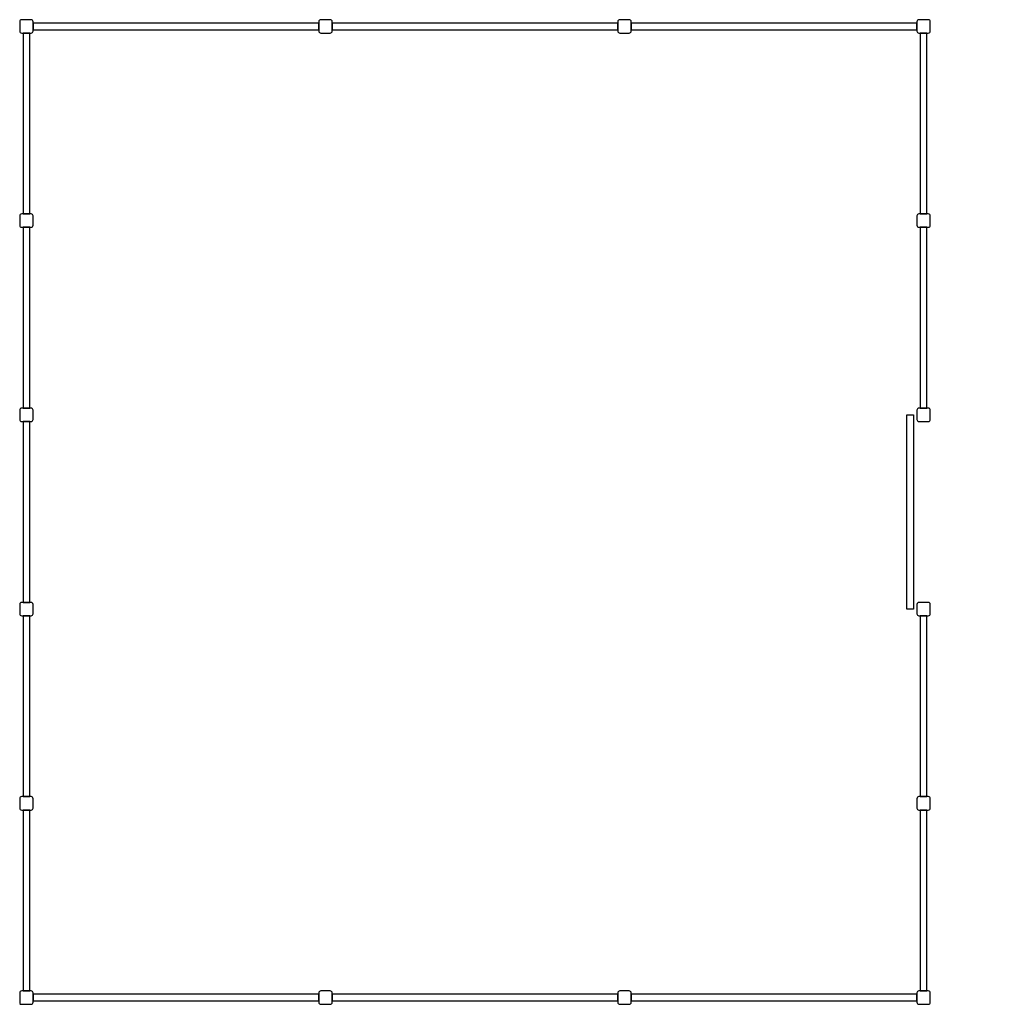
# Model space of a CAD drawing. Header units: millimetres. Extents: x 0 to 7315, y 0 to 7350.
import ezdxf
from ezdxf.lldxf.tags import DXFTag

# ---------------------------------------------------------------- set-up
doc = ezdxf.new("R2010")
doc.units = ezdxf.units.MM
doc.header["$LTSCALE"] = 100
for name, color, linetype in [('AL21----_BUITENWANDEN', 2, 'Continuous'), ('AL28----_KONSTRUKTIE', 3, 'Continuous'), ('AL31----_BUITENKOZIJNEN', 1, 'PERSLEIDING'), ('T--L21--_Bebouwing', 7, 'Continuous')]:
    doc.layers.add(name, color=color, linetype=linetype)
doc.layers.add('T--WL9052--_Persriool', color=7, linetype='PERSLEIDING', true_color=0x9d622b)
doc.styles.get("Standard").update_dxf_attribs({"font": 'arial.ttf'})
tags = doc.linetypes.add('PERSLEIDING', pattern='A,12.7,-5.08,["HPE",Standard,S=2.54,R=0,X=-2.54,Y=-1.27],-7.62', length=25.4).pattern_tags.tags
tags[6] = DXFTag(74, 10)

# ---------------------------------------------------------------- blocks, each defined once
blk = doc.blocks.new('28_kolom_staal_100X100')
at = {"layer": 'AL28----_KONSTRUKTIE'}
blk.add_lwpolyline([(-35, -50), (35, -50, 0.414214), (50, -35), (50, 35, 0.414214), (35, 50), (-35, 50, 0.414214), (-50, 35), (-50, -35, 0.414214)], format="xyb", close=True, dxfattribs=at)
blk = doc.blocks.new('*U9')
at = {"layer": 'T--L21--_Bebouwing'}
blk.add_blockref('28_kolom_staal_100X100', (0, 0), dxfattribs=at)
blk = doc.blocks.new('*U10')
at = {"layer": 'T--L21--_Bebouwing', "color": 0, "linetype": 'ByBlock', "lineweight": -2, "transparency": 16777216}
for p in [(0, 7250), (6700, 7250), (0, 5800), (6700, 5800), (0, 4350), (6700, 4350), (0, 2900), (6700, 2900), (0, 1450), (6700, 1450), (0, 0), (6700, 0)]:
    blk.add_blockref('*U9', p, dxfattribs=at)
blk = doc.blocks.new('21_wandpaneel_hout_1350')
at = {"layer": 'AL21----_BUITENWANDEN'}
blk.add_lwpolyline([(-25, -675), (25, -675), (25, 675), (-25, 675)], close=True, dxfattribs=at)
blk = doc.blocks.new('*U11')
at = {"layer": 'T--WL9052--_Persriool'}
blk.add_blockref('21_wandpaneel_hout_1350', (0, 0), dxfattribs=at)
blk = doc.blocks.new('*U4')
at = {"layer": 'T--L21--_Bebouwing', "color": 0, "linetype": 'ByBlock', "lineweight": -2, "transparency": 16777216}
for p in [(0, 1450), (0, 0)]:
    blk.add_blockref('*U11', p, dxfattribs=at)
blk = doc.blocks.new('*U6')
at = {"layer": 'T--WL9052--_Persriool'}
blk.add_blockref('21_wandpaneel_hout_1350', (0, 0), dxfattribs=at)
blk = doc.blocks.new('*U5')
at = {"layer": 'T--L21--_Bebouwing', "color": 0, "linetype": 'ByBlock', "lineweight": -2, "transparency": 16777216}
for p in [(0, 1450), (0, 0)]:
    blk.add_blockref('*U6', p, dxfattribs=at)
blk = doc.blocks.new('*U8')
at = {"layer": 'T--WL9052--_Persriool'}
blk.add_blockref('21_wandpaneel_hout_1350', (0, 0), dxfattribs=at)
blk = doc.blocks.new('*U7')
at = {"layer": 'T--L21--_Bebouwing', "color": 0, "linetype": 'ByBlock', "lineweight": -2, "transparency": 16777216}
for p in [(0, 5800), (0, 4350), (0, 2900), (0, 1450), (0, 0)]:
    blk.add_blockref('*U8', p, dxfattribs=at)
blk = doc.blocks.new('21_wandpaneel_hout_2133')
at = {"layer": 'AL21----_BUITENWANDEN'}
blk.add_lwpolyline([(-1066.5, -25), (1066.5, -25), (1066.5, 25), (-1066.5, 25)], close=True, dxfattribs=at)
blk = doc.blocks.new('*U12')
at = {"layer": 'T--L21--_Bebouwing'}
blk.add_blockref('21_wandpaneel_hout_2133', (0, 0), dxfattribs=at)
blk = doc.blocks.new('*U13')
at = {"layer": 'T--L21--_Bebouwing', "color": 0, "linetype": 'ByBlock', "lineweight": -2, "transparency": 16777216}
for p in [(0, 7250), (2233, 7250), (4466, 7250), (0, 0), (2233, 0), (4466, 0)]:
    blk.add_blockref('*U12', p, dxfattribs=at)
blk = doc.blocks.new('*U15')
at = {"layer": 'T--L21--_Bebouwing'}
blk.add_blockref('28_kolom_staal_100X100', (0, 0), dxfattribs=at)
blk = doc.blocks.new('*U14')
at = {"layer": 'T--L21--_Bebouwing', "color": 0, "linetype": 'ByBlock', "lineweight": -2, "transparency": 16777216}
for p in [(0, 7250), (2233, 7250), (0, 0), (2233, 0)]:
    blk.add_blockref('*U15', p, dxfattribs=at)

msp = doc.modelspace()

# ---------------------------------------------------------------- linework, layer by layer
at = {"layer": 'AL31----_BUITENKOZIJNEN'}
msp.add_lwpolyline([(7165.3, 3675.4, 0, 0, 0), (6254.1, 3674.5, 0, 0, 0), (6253.9, 3884.7, 300, 0, 0), (6253.5, 4284.7, 0, 0, 0)], format="xyseb", dxfattribs=at)
msp.add_lwpolyline([(6675, 2949.9), (6625, 2949.9), (6625, 4399.9), (6675, 4399.9)], close=True, dxfattribs=at)
at = {"layer": 'T--WL9052--_Persriool'}
msp.add_line((0, 0), (15, 0), dxfattribs=at)

# ---------------------------------------------------------------- block references
at = {"layer": 'T--L21--_Bebouwing'}
for name, p in [('*U10', (50, 50)), ('*U14', (2283.5, 50)), ('*U7', (50, 775)), ('*U5', (6750, 5125)), ('*U4', (6750, 775))]:
    msp.add_blockref(name, p, dxfattribs=at)
at = {"layer": 'T--L21--_Bebouwing', "rotation": 359.9999973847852}
msp.add_blockref('*U13', (1167, 50), dxfattribs=at)

doc.saveas('drawing.dxf')
